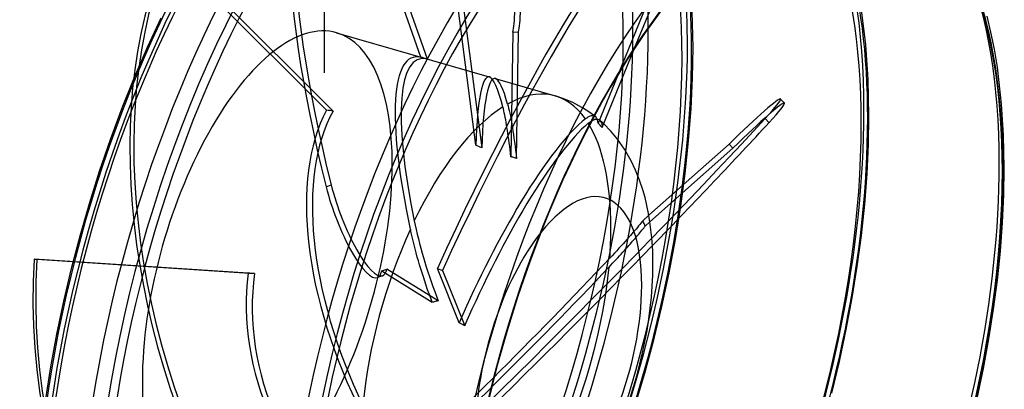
# Model space of a CAD drawing. Header units: millimetres. Extents: x -180 to 180, y -161 to 145.
# Tile 11 of 12: x 4 to 180, y -35 to 31. Entities that reach past the tile are written whole.
import ezdxf

# ---------------------------------------------------------------- set-up
doc = ezdxf.new("R2010")
doc.units = ezdxf.units.MM
doc.layers.add('HIDDEN', color=7, linetype='Continuous')
doc.layers.add('THICK', color=7, linetype='Continuous')

msp = doc.modelspace()

# ---------------------------------------------------------------- linework, layer by layer
at = {"layer": 'HIDDEN'}
for p, q in [((75.59, 24.54), (61.06, 65.92)), ((61.97, 66.26), (76.73, 24.21)), ((58.41, 21.72), (58.41, 46.57)), ((58.41, 21.72), (58.41, 46.57)), ((30.94, 43.9), (59.95, 14.94)), ((58.8, 15.09), (30.24, 43.6)), ((85.39, 8.85), (81.07, 42.42)), ((82.06, 42.48), (86.45, 8.37)), ((117.65, 38.38), (110.71, 21.35)), ((113.71, 26.12), (118.56, 37.99)), ((154.93, 26.75), (154.11, 33.44)), ((124.13, 26.23), (124, 32.65)), ((60.59, 28.88), (87.81, 21.02)), ((92, 29.01), (91.67, 6.79)), ((92, 29.01), (93, 29.06)), ((92.66, 6.46), (93, 29.06)), ((155.35, 20.57), (154.93, 26.75)), ((124.05, 20.86), (124.13, 26.23)), ((58.41, 21.72), (58.41, 21.72)), ((58.41, 21.72), (58.41, 21.72)), ((58.41, 21.72), (58.41, 21.72)), ((58.41, 21.72), (58.41, 21.72)), ((58.41, 21.72), (58.41, 21.72)), ((58.41, 21.72), (58.41, 21.72)), ((58.41, 21.72), (58.41, 21.72)), ((58.41, 21.72), (58.41, 21.72)), ((58.41, 21.72), (58.41, 21.72)), ((58.41, 21.72), (58.41, 21.72)), ((58.41, 21.72), (58.41, 21.72)), ((58.41, 21.72), (58.41, 21.72)), ((58.41, 21.72), (58.41, 21.72)), ((58.41, 21.72), (58.41, 21.72)), ((58.41, 21.72), (58.41, 21.72)), ((58.41, 21.72), (58.41, 21.72)), ((58.41, 21.72), (58.41, 21.72)), ((58.41, 21.72), (58.41, 21.72)), ((58.41, 21.72), (58.41, 21.72)), ((58.41, 21.72), (58.41, 21.72)), ((58.41, 21.72), (58.41, 21.72)), ((58.41, 21.72), (58.41, 21.72)), ((58.41, 21.72), (58.41, 21.72)), ((58.41, 21.72), (58.41, 21.72)), ((58.41, 21.72), (58.41, 21.72)), ((58.41, 21.72), (58.41, 21.72)), ((58.41, 21.72), (58.41, 21.72)), ((58.41, 21.72), (58.41, 21.72)), ((58.41, 21.72), (58.41, 21.72)), ((58.41, 21.72), (58.41, 21.72)), ((58.41, 21.72), (58.41, 21.72)), ((58.41, 21.72), (58.41, 21.72)), ((58.41, 21.72), (58.41, 21.72)), ((58.41, 21.72), (58.41, 21.72)), ((58.41, 21.72), (58.41, 21.72)), ((58.41, 21.72), (58.41, 21.72)), ((58.41, 21.72), (58.41, 21.72)), ((58.41, 21.72), (58.41, 21.72)), ((58.41, 21.72), (58.41, 21.72)), ((58.41, 21.72), (58.41, 21.72)), ((58.41, 21.72), (58.41, 21.72)), ((58.41, 21.72), (58.41, 21.72)), ((58.41, 21.72), (58.41, 21.72)), ((58.41, 21.72), (58.41, 21.72)), ((58.41, 21.72), (58.41, 21.72)), ((58.41, 21.72), (58.41, 21.72)), ((58.41, 21.72), (58.41, 21.72)), ((58.41, 21.72), (58.41, 21.72)), ((58.41, 21.72), (58.41, 21.72)), ((58.41, 21.72), (58.41, 21.72)), ((58.41, 21.72), (58.41, 21.72)), ((58.41, 21.72), (58.41, 21.72)), ((58.41, 21.72), (58.41, 21.72)), ((58.41, 21.72), (58.41, 21.72)), ((58.41, 21.72), (58.41, 21.72)), ((58.41, 21.72), (58.41, 21.72)), ((58.41, 21.72), (58.41, 21.72)), ((58.41, 21.72), (58.41, 21.72)), ((58.41, 21.72), (58.41, 21.72)), ((58.41, 21.72), (58.41, 21.72)), ((58.41, 21.72), (58.41, 21.72)), ((58.41, 21.72), (58.41, 21.72)), ((58.41, 21.72), (58.41, 21.72)), ((58.41, 21.72), (58.41, 21.72)), ((58.41, 21.72), (58.41, 21.72)), ((58.41, 21.72), (58.41, 21.72)), ((58.41, 21.72), (58.41, 21.72)), ((58.41, 21.72), (58.41, 21.72)), ((58.41, 21.72), (58.41, 21.72)), ((58.41, 21.72), (58.41, 21.72)), ((58.41, 21.72), (58.41, 21.72)), ((58.41, 21.72), (58.41, 21.72)), ((58.41, 21.72), (58.41, 21.72)), ((58.41, 21.72), (58.41, 21.72)), ((58.41, 21.72), (58.41, 21.72)), ((58.41, 21.72), (58.41, 21.72)), ((58.41, 21.72), (58.41, 21.72)), ((58.41, 21.72), (58.41, 21.72)), ((58.41, 21.72), (58.41, 21.72)), ((88.88, 20.71), (99.56, 17.63)), ((123.78, 15.31), (124.05, 20.86)), ((155.49, 14.1), (155.35, 20.57)), ((101.08, 17.13), (99.56, 17.63)), ((91.08, 16.17), (91.17, 15.82)), ((91.17, 15.82), (91.26, 15.44)), ((102.59, 16.49), (101.08, 17.13)), ((103.25, 16.17), (102.59, 16.49)), ((104.32, 15.58), (103.25, 16.17)), ((90.31, 15.34), (90.22, 15.66)), ((90.39, 14.98), (90.31, 15.34)), ((90.47, 14.61), (90.39, 14.98)), ((90.56, 14.21), (90.47, 14.61)), ((90.64, 13.79), (90.56, 14.21)), ((91.26, 15.44), (91.36, 15.02)), ((91.36, 15.02), (91.46, 14.56)), ((91.46, 14.56), (91.56, 14.08)), ((91.56, 14.08), (91.66, 13.57)), ((105.4, 14.9), (104.32, 15.58)), ((106.55, 14.06), (105.4, 14.9)), ((105.98, 14.08), (105.8, 14.02)), ((106.15, 14.1), (105.98, 14.08)), ((106.31, 14.1), (106.15, 14.1)), ((106.45, 14.08), (106.31, 14.1)), ((106.58, 14.02), (106.45, 14.08)), ((123.34, 9.61), (123.78, 15.31)), ((155.41, 9), (155.49, 14.1)), ((90.73, 13.36), (90.64, 13.79)), ((90.81, 12.91), (90.73, 13.36)), ((90.89, 12.45), (90.81, 12.91)), ((90.96, 11.99), (90.89, 12.45)), ((91.66, 13.57), (91.75, 13.05)), ((91.75, 13.05), (91.84, 12.51)), ((91.84, 12.51), (91.93, 11.96)), ((105.17, 13.69), (104.95, 13.52)), ((105.39, 13.83), (105.17, 13.69)), ((105.6, 13.94), (105.39, 13.83)), ((105.45, 12.76), (105.71, 12.96)), ((105.8, 14.02), (105.6, 13.94)), ((105.71, 12.96), (105.95, 13.14)), ((105.95, 13.14), (106.19, 13.28)), ((106.19, 13.28), (106.42, 13.39)), ((106.42, 13.39), (106.63, 13.47)), ((106.71, 13.94), (106.58, 14.02)), ((106.63, 13.47), (106.82, 13.51)), ((106.82, 13.51), (107, 13.51)), ((107, 13.51), (107.16, 13.49)), ((107.16, 13.49), (107.31, 13.43)), ((107.31, 13.43), (107.44, 13.34)), ((107.44, 13.34), (107.57, 13.2)), ((107.58, 13.22), (107.45, 13.33)), ((107.57, 13.2), (107.68, 13.03)), ((107.71, 13.11), (107.58, 13.22)), ((107.68, 13.03), (107.78, 12.81)), ((107.83, 12.99), (107.71, 13.11)), ((107.78, 12.81), (107.85, 12.57)), ((107.96, 12.87), (107.83, 12.99)), ((107.85, 12.57), (107.91, 12.29)), ((107.91, 12.29), (107.95, 11.99)), ((108.09, 12.76), (107.96, 12.87)), ((108.22, 12.64), (108.09, 12.76)), ((136.97, 13.58), (137.67, 12.86)), ((91.04, 11.51), (90.96, 11.99)), ((91.12, 10.99), (91.04, 11.51)), ((91.2, 10.44), (91.12, 10.99)), ((91.93, 11.96), (92.03, 11.37)), ((92.03, 11.37), (92.12, 10.74)), ((92.12, 10.74), (92.21, 10.07)), ((91.28, 9.87), (91.2, 10.44)), ((91.36, 9.28), (91.28, 9.87)), ((91.44, 8.67), (91.36, 9.28)), ((92.21, 10.07), (92.31, 9.38)), ((92.31, 9.38), (92.4, 8.66)), ((122.72, 3.79), (123.34, 9.61)), ((155.16, 3.73), (155.41, 9)), ((91.52, 8.05), (91.44, 8.67)), ((91.6, 7.42), (91.52, 8.05)), ((91.67, 6.79), (91.6, 7.42)), ((92.4, 8.66), (92.49, 7.93)), ((92.49, 7.93), (92.58, 7.19)), ((92.58, 7.19), (92.66, 6.46)), ((91.84, 6.74), (91.67, 6.79)), ((92, 6.69), (91.84, 6.74)), ((92.17, 6.63), (92, 6.69)), ((92.33, 6.58), (92.17, 6.63)), ((92.5, 6.52), (92.33, 6.58)), ((92.66, 6.46), (92.5, 6.52)), ((121.94, -2.03), (122.72, 3.79)), ((154.74, -1.68), (155.16, 3.73)), ((58.71, 1.44), (59.62, 1.78)), ((154.15, -7.22), (154.74, -1.68)), ((120.98, -7.93), (121.94, -2.03)), ((74.43, -4.64), (74.59, -5.4)), ((114.83, -5.06), (114.63, -5.3)), ((115.01, -4.83), (114.83, -5.06)), ((115.17, -4.62), (115.01, -4.83)), ((116.26, -3.65), (115.17, -4.62)), ((115.25, -4.78), (115.17, -4.62)), ((115.32, -4.94), (115.25, -4.78)), ((115.4, -5.09), (115.32, -4.94)), ((115.47, -5.25), (115.4, -5.09)), ((115.54, -5.41), (115.47, -5.25)), ((115.61, -5.57), (116.45, -4.82)), ((73.88, -6.8), (73.74, -6.12)), ((74.05, -7.5), (73.88, -6.8)), ((74.59, -5.4), (74.77, -6.19)), ((74.77, -6.19), (74.96, -7.01)), ((74.96, -7.01), (75.16, -7.84)), ((113.22, -6.96), (112.95, -7.26)), ((113.47, -6.66), (113.22, -6.96)), ((113.73, -6.37), (113.47, -6.66)), ((113.97, -6.09), (113.73, -6.37)), ((114.2, -5.81), (113.97, -6.09)), ((114.42, -5.55), (114.2, -5.81)), ((114.25, -7.25), (114.45, -7)), ((114.63, -5.3), (114.42, -5.55)), ((114.45, -7), (114.65, -6.76)), ((114.65, -6.76), (114.84, -6.53)), ((114.84, -6.53), (115.02, -6.31)), ((115.02, -6.31), (115.19, -6.11)), ((115.19, -6.11), (115.34, -5.91)), ((115.34, -5.91), (115.48, -5.73)), ((115.48, -5.73), (115.61, -5.57)), ((115.61, -5.57), (115.54, -5.41)), ((74.21, -8.21), (74.05, -7.5)), ((74.39, -8.92), (74.21, -8.21)), ((75.16, -7.84), (75.38, -8.68)), ((75.38, -8.68), (75.6, -9.53)), ((111.66, -8.71), (111.29, -9.11)), ((112.01, -8.32), (111.66, -8.71)), ((112.34, -7.95), (112.01, -8.32)), ((112.65, -7.6), (112.34, -7.95)), ((112.95, -7.26), (112.65, -7.6)), ((112.91, -8.78), (113.14, -8.52)), ((113.14, -8.52), (113.36, -8.27)), ((113.36, -8.27), (113.58, -8.01)), ((113.58, -8.01), (113.8, -7.76)), ((113.8, -7.76), (114.03, -7.5)), ((114.03, -7.5), (114.25, -7.25)), ((119.86, -13.89), (120.98, -7.93)), ((153.41, -12.75), (154.15, -7.22)), ((74.58, -9.64), (74.39, -8.92)), ((74.77, -10.36), (74.58, -9.64)), ((74.97, -11.08), (74.77, -10.36)), ((75.6, -9.53), (75.83, -10.37)), ((75.83, -10.37), (76.07, -11.19)), ((110.11, -10.39), (109.7, -10.84)), ((110.52, -9.96), (110.11, -10.39)), ((110.91, -9.53), (110.52, -9.96)), ((111.29, -9.11), (110.91, -9.53)), ((111.31, -10.55), (111.6, -10.23)), ((111.6, -10.23), (111.88, -9.92)), ((111.88, -9.92), (112.15, -9.62)), ((112.15, -9.62), (112.42, -9.33)), ((112.42, -9.33), (112.67, -9.05)), ((112.67, -9.05), (112.91, -8.78)), ((44.84, -13.96), (6.67, -11.47)), ((6.67, -11.47), (7.17, -11.49)), ((7.17, -11.49), (45.95, -14.03)), ((75.17, -11.78), (74.97, -11.08)), ((75.37, -12.47), (75.17, -11.78)), ((76.07, -11.19), (76.31, -12)), ((76.31, -12), (76.57, -12.84)), ((109.7, -10.84), (109.28, -11.29)), ((109.46, -12.54), (109.78, -12.2)), ((109.78, -12.2), (110.09, -11.87)), ((110.09, -11.87), (110.4, -11.53)), ((110.4, -11.53), (110.71, -11.2)), ((110.71, -11.2), (111.01, -10.87)), ((111.01, -10.87), (111.31, -10.55)), ((68.63, -13.56), (69.53, -13.22)), ((68.63, -13.56), (77.63, -19.14)), ((78.7, -18.9), (69.53, -13.22)), ((75.59, -13.17), (75.37, -12.47)), ((75.82, -13.9), (75.59, -13.17)), ((76.05, -14.64), (75.82, -13.9)), ((76.57, -12.84), (76.85, -13.7)), ((76.85, -13.7), (77.14, -14.58)), ((82.45, -22.78), (78.55, -13.13)), ((78.55, -13.13), (79.46, -13.51)), ((79.46, -13.51), (83.42, -23.32)), ((109.15, -12.87), (109.46, -12.54)), ((118.57, -19.87), (119.86, -13.89)), ((152.5, -18.36), (153.41, -12.75)), ((68.76, -14.41), (67.85, -14.75)), ((76.3, -15.4), (76.05, -14.64)), ((76.56, -16.16), (76.3, -15.4)), ((77.14, -14.58), (77.44, -15.47)), ((77.44, -15.47), (77.75, -16.36)), ((76.82, -16.92), (76.56, -16.16)), ((77.09, -17.67), (76.82, -16.92)), ((77.75, -16.36), (78.07, -17.23)), ((78.07, -17.23), (78.38, -18.08)), ((77.36, -18.41), (77.09, -17.67)), ((77.63, -19.14), (77.36, -18.41)), ((77.81, -19.1), (77.63, -19.14)), ((77.99, -19.05), (77.81, -19.1)), ((78.17, -19.01), (77.99, -19.05)), ((78.34, -18.97), (78.17, -19.01)), ((78.52, -18.93), (78.34, -18.97)), ((78.38, -18.08), (78.7, -18.9)), ((78.7, -18.9), (78.52, -18.93)), ((151.43, -24.02), (152.5, -18.36)), ((117.12, -25.83), (118.57, -19.87)), ((150.21, -29.7), (151.43, -24.02)), ((115.53, -31.78), (117.12, -25.83)), ((148.84, -35.37), (150.21, -29.7)), ((113.78, -37.69), (115.53, -31.78))]:
    msp.add_line(p, q, dxfattribs=at)
for centre, major_axis, ratio, start_param, end_param in [((60.15, -17.36), (29.54, 102.32), 0.433013, -0.982794, 2.158799), ((60.15, -17.36), (28.59, 99.03), 0.433013, 0, 2.158799), ((61.89, -17.86), (-30.09, -104.24), 0.433013, 2.158799, 3.141593), ((68.88, -19.89), (-30.09, -104.24), 0.433013, 2.158799, 3.1417), ((60.15, -17.36), (28.59, 99.03), 0.433013, -0.982794, 0), ((70.62, -20.38), (-28.59, -99.03), 0.433013, 2.158799, 3.141593), ((70.62, -20.38), (-29.54, -102.32), 0.433013, 2.158799, 2.887296), ((103.06, -29.75), (-28.59, -99.03), 0.433013, 2.158799, 3.141593), ((94.62, -29.66), (35.38, -95.19), 0.246408, 3.14159, 4.289736), ((95.53, -29.32), (-35.38, 95.19), 0.246408, -0.000002, 1.148144), ((104.62, -30.2), (-27.46, -95.12), 0.433013, 2.158799, 3.141593), ((104.62, -30.2), (-28.09, -97.3), 0.433013, 2.158799, 2.929234), ((87.55, -35.42), (-39.39, -93.61), 0.169219, -2.961253, -1.739523), ((88.46, -35.8), (39.39, 93.61), 0.169219, 0.180339, 1.40207), ((129.21, -37.3), (-27.46, -95.12), 0.433013, 2.158799, 3.141593), ((91.04, 41.56), (0.68, -13), 0.090524, 0.259418, 2.615612), ((92.04, 41.62), (-0.68, 13), 0.090524, -2.882175, -0.525981), ((96.89, -21.94), (-40.73, 93.03), 0.644207, 0.546449, 1.768179), ((96.19, -22.25), (40.73, -93.03), 0.644207, -2.595144, -1.373414), ((48.24, -13.92), (12.36, 42.8), 0.433013, 0.000002, 2.158799), ((60.15, -17.36), (29.54, 102.32), 0.433013, -2.55359, -0.982794), ((48.24, -13.92), (12.36, 42.8), 0.433013, -0.982794, 0.000002), ((61.89, -17.86), (-30.09, -104.24), 0.433013, 0.588003, 2.158799), ((60.15, -17.36), (28.59, 99.03), 0.433013, -3.141592, -0.982794), ((68.88, -19.89), (-30.09, -104.24), 0.433013, 0.588003, 2.158799), ((91, -26.27), (16.85, -50.75), 0.211398, 3.019472, 4.235102), ((70.62, -20.38), (-29.54, -102.32), 0.433013, 0.588003, 2.158799), ((92.07, -26.58), (16.85, -50.75), 0.211398, 3.013941, 4.196447), ((70.62, -20.38), (-28.59, -99.03), 0.433013, 0, 2.158799), ((51.06, -14.74), (-207.51, 55.98), 0.206571, -1.638968, -1.633437), ((91, -26.27), (3.36, -47.31), 0.098721, 3.103755, 3.868773), ((92.07, -26.58), (3.36, -47.31), 0.098721, 3.104645, 3.874303), ((91, -26.27), (3.36, -47.31), 0.098721, 2.653142, 3.103755), ((92.07, -26.58), (3.36, -47.31), 0.098721, 2.691797, 3.104645), ((87.21, -25.17), (12.36, 42.8), 0.433013, -0.333194, 0.413549), ((130.46, 7.94), (-9.28, -9.14), 0.056422, 2.29172, 3.141542), ((91, -26.27), (-24.94, 48.76), 0.526819, 0.348119, 1.56375), ((92.07, -26.58), (-24.94, 48.76), 0.526819, 0.342589, 1.525095), ((51.06, -14.74), (-209.42, 26.36), 0.144801, -1.595057, -1.589527), ((87.21, -25.17), (12.36, 42.8), 0.433013, 0.452204, 1.198947), ((103.06, -29.75), (-28.59, -99.03), 0.433013, 0.588003, 2.158799), ((86.19, -30.4), (-72.35, -71.27), 0.056422, 1.069989, 2.29172), ((104.62, -30.2), (-27.46, -95.12), 0.433013, 0, 2.158799), ((91, -26.27), (18.09, 41.13), 0.205622, 0.360783, 1.010383), ((92.07, -26.58), (18.09, 41.13), 0.205622, 0.399439, 1.010383), ((104.62, -30.2), (-28.09, -97.3), 0.433013, 0.588003, 2.158799), ((87.21, -25.17), (12.36, 42.8), 0.433013, -0.982794, -0.371849), ((51.06, -14.74), (-194.95, 84.68), 0.167054, -1.680427, -1.674896), ((48.24, -13.92), (12.36, 42.8), 0.433013, -3.141591, -0.982794), ((129.21, -37.3), (-27.46, -95.12), 0.433013, 0.588003, 2.158799), ((64.23, -2.21), (-4.54, 12.2), 0.246408, 1.148144, 3.141583), ((63.32, -2.55), (4.54, -12.2), 0.246408, -1.993449, -0.00001), ((91, -26.27), (18.09, 41.13), 0.205622, 1.010383, 1.576414), ((92.07, -26.58), (18.09, 41.13), 0.205622, 1.010383, 1.581945), ((87.21, -25.17), (12.36, 42.8), 0.433013, 1.237602, 1.984345), ((100.2, -28.92), (-8.2, -28.39), 0.433013, -2.334722, -0.982794), ((87.21, -25.17), (12.36, 42.8), 0.433013, -1.118593, -0.982794), ((86.89, -31.11), (72.35, 71.27), 0.056422, -2.071604, -1.199499), ((94.83, -17.23), (-4.59, -101.45), 0.869848, -1.588221, -0.366491), ((95.32, -17.25), (4.59, 101.45), 0.869848, 1.553372, 2.775102), ((91, -26.27), (35.75, 36.03), 0.053728, -2.304845, -1.089214), ((91, -26.27), (-35.6, 34.57), 0.866402, 0.573452, 1.139484), ((92.07, -26.58), (-35.6, 34.57), 0.866402, 0.567922, 1.139484), ((51.06, -14.74), (-199.62, 11.26), 0.002123, -1.545068, -1.539537), ((63.32, -2.55), (4.54, -12.2), 0.246408, -0.00001, 0.362745), ((64.23, -2.21), (-4.54, 12.2), 0.246408, 3.141583, 3.504338), ((92.07, -26.58), (35.75, 36.03), 0.053728, -2.310375, -1.127869), ((87.21, -25.17), (12.36, 42.8), 0.433013, -1.903991, -1.157248), ((51.06, -14.74), (178.37, -97.13), 0.03961, 1.409988, 1.415519), ((48.24, -13.92), (12.36, 42.8), 0.433013, 2.158799, 3.141594)]:
    msp.add_ellipse(centre, major_axis=major_axis, ratio=ratio, start_param=start_param, end_param=end_param, dxfattribs=at)
at = {"layer": 'THICK'}
for p, q in [((177.22, 28.99), (176.53, 31.83)), ((26.86, 26.31), (29.29, 31.57)), ((177.84, 25.96), (177.22, 28.99)), ((24.56, 20.96), (26.86, 26.31)), ((107.95, 11.99), (113.71, 26.12)), ((178.37, 22.73), (177.84, 25.96)), ((110.71, 21.35), (107.22, 12.8)), ((179.14, 16.16), (178.37, 22.73)), ((22.37, 15.48), (24.56, 20.96)), ((140.43, 16.36), (139.73, 17.07)), ((179.49, 10.64), (179.14, 16.16)), ((20.3, 9.89), (22.37, 15.48)), ((106.58, 14.04), (106.55, 14.06)), ((106.61, 14.02), (106.58, 14.04)), ((106.63, 14), (106.61, 14.02)), ((106.66, 13.98), (106.63, 14)), ((106.68, 13.96), (106.66, 13.98)), ((106.71, 13.94), (106.68, 13.96)), ((106.83, 13.83), (106.71, 13.94)), ((106.93, 13.68), (106.83, 13.83)), ((107.03, 13.51), (106.93, 13.68)), ((107.11, 13.3), (107.03, 13.51)), ((107.17, 13.06), (107.11, 13.3)), ((107.22, 12.8), (107.17, 13.06)), ((107.34, 12.67), (107.22, 12.8)), ((107.47, 12.54), (107.34, 12.67)), ((107.59, 12.4), (107.47, 12.54)), ((107.71, 12.26), (107.59, 12.4)), ((109.46, 11.36), (108.22, 12.64)), ((107.83, 12.13), (107.71, 12.26)), ((107.95, 11.99), (107.83, 12.13)), ((110.64, 9.94), (109.46, 11.36)), ((179.61, 4.79), (179.49, 10.64)), ((18.35, 4.21), (20.3, 9.89)), ((111.92, 8.11), (110.64, 9.94)), ((130.54, 9.05), (116.26, -3.65)), ((130.54, 9.05), (131.24, 8.34)), ((113.09, 6.07), (111.92, 8.11)), ((116.45, -4.82), (131.24, 8.34)), ((113.88, 4.41), (113.09, 6.07)), ((16.54, -1.53), (18.35, 4.21)), ((114.6, 2.64), (113.88, 4.41)), ((179.54, 0), (179.61, 4.79)), ((115.19, 0.87), (114.6, 2.64)), ((115.57, -0.48), (115.19, 0.87)), ((179.31, -4.94), (179.54, 0)), ((14.87, -7.31), (16.54, -1.53)), ((115.91, -1.87), (115.57, -0.48)), ((116.2, -3.31), (115.91, -1.87)), ((116.45, -4.79), (116.2, -3.31)), ((116.79, -7.67), (116.45, -4.79)), ((178.92, -10.02), (179.31, -4.94)), ((13.34, -13.13), (14.87, -7.31)), ((116.93, -9.99), (116.79, -7.67)), ((116.98, -12.38), (116.93, -9.99)), ((178.38, -15.21), (178.92, -10.02)), ((11.96, -18.96), (13.34, -13.13)), ((116.95, -14.3), (116.98, -12.38)), ((116.86, -16.25), (116.95, -14.3)), ((177.7, -20.4), (178.38, -15.21)), ((116.71, -18.22), (116.86, -16.25)), ((10.72, -24.81), (11.96, -18.96)), ((116.5, -20.21), (116.71, -18.22)), ((116.24, -22.18), (116.5, -20.21)), ((176.86, -25.65), (177.7, -20.4)), ((115.93, -24.16), (116.24, -22.18)), ((115.56, -26.15), (115.93, -24.16)), ((9.65, -30.62), (10.72, -24.81)), ((115.13, -28.13), (115.56, -26.15)), ((175.88, -30.96), (176.86, -25.65)), ((114.66, -30.11), (115.13, -28.13)), ((8.73, -36.38), (9.65, -30.62)), ((114.14, -32.07), (114.66, -30.11)), ((174.75, -36.3), (175.88, -30.96)), ((113.57, -34.03), (114.14, -32.07)), ((112.96, -35.97), (113.57, -34.03))]:
    msp.add_line(p, q, dxfattribs=at)
for centre, major_axis, ratio, start_param, end_param in [((61.89, -17.86), (-30.09, -104.24), 0.433013, -3.141486, -0.982794), ((70.62, -20.38), (-29.54, -102.32), 0.433013, 2.887296, 5.300392), ((68.88, -19.89), (-30.09, -104.24), 0.433013, -3.141486, -0.982794), ((70.62, -20.38), (-28.59, -99.03), 0.433013, -3.141592, -0.982794), ((104.62, -30.2), (-28.09, -97.3), 0.433013, 2.929234, 5.300392), ((103.06, -29.75), (-28.59, -99.03), 0.433013, -3.141486, -0.982794), ((104.62, -30.2), (-27.46, -95.12), 0.433013, -3.141592, -0.982794), ((130.77, -37.75), (-26.96, -93.39), 0.433013, 2.158799, 5.300392), ((129.21, -37.3), (-27.46, -95.12), 0.433013, -3.141486, -0.982794), ((130.77, -37.75), (26.9, 93.19), 0.433013, 0, 2.158799), ((130.77, -37.75), (26.9, 93.19), 0.433013, -0.982794, 0), ((130.46, 7.94), (-9.28, -9.14), 0.056422, 3.141542, 4.647914), ((131.16, 7.23), (9.28, 9.14), 0.056422, -0.000051, 1.506321), ((131.16, 7.23), (9.28, 9.14), 0.056422, -0.849873, -0.000051), ((86.89, -31.11), (72.35, 71.27), 0.056422, -1.199499, -0.849873), ((130.77, -37.75), (26.9, 93.19), 0.433013, -3.141592, -0.982794), ((130.77, -37.75), (-26.96, -93.39), 0.433013, 0.588003, 2.158799), ((100.2, -28.92), (-8.2, -28.39), 0.433013, 2.158799, 3.948464), ((100.2, -28.92), (-8.2, -28.39), 0.433013, 0.588003, 2.158799)]:
    msp.add_ellipse(centre, major_axis=major_axis, ratio=ratio, start_param=start_param, end_param=end_param, dxfattribs=at)

doc.saveas('drawing.dxf')
